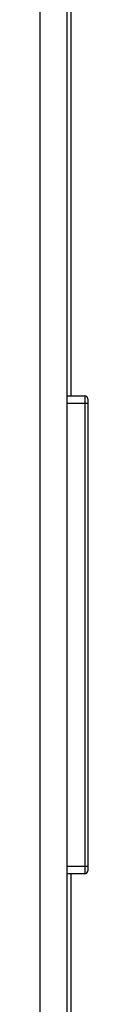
# Model space of a CAD drawing. Header units: inches. Extents: x 0.2 to 16.8, y 0.1 to 10.8.
# Tile 13 of 15: x 12.708 to 12.835, y 4.326 to 6.95. Entities that reach past the tile are written whole.
import ezdxf

# ---------------------------------------------------------------- set-up
doc = ezdxf.new("R2010")
doc.units = ezdxf.units.IN
doc.header["$LTSCALE"] = 0.935
doc.header["$MEASUREMENT"] = 0
doc.layers.get('0').update_dxf_attribs({"linetype": 'CONTINUOUS'})

msp = doc.modelspace()

# ---------------------------------------------------------------- linework, layer by layer
at = {"color": 7, "linetype": 'CONTINUOUS'}
for p, q in [((12.79, 5.9476), (12.79, 7.6837)), ((12.708, 3.9004), (12.708, 7.4347)), ((12.78, 3.578), (12.78, 7.4275)), ((12.78, 5.9476), (12.8267, 5.9476)), ((12.8267, 5.9476), (12.8267, 4.674)), ((12.8345, 5.9397), (12.8345, 4.6819)), ((12.78, 5.9279), (12.8345, 5.9279)), ((12.78, 4.6936), (12.8345, 4.6936)), ((12.78, 4.674), (12.8267, 4.674)), ((12.79, 3.588), (12.79, 4.674))]:
    msp.add_line(p, q, dxfattribs=at)
for centre, start, end in [((12.8267, 5.9397), 0, 90), ((12.8267, 4.6818), 270, 360)]:
    msp.add_arc(centre, 0.00787, start, end, dxfattribs=at)

doc.saveas('drawing.dxf')
